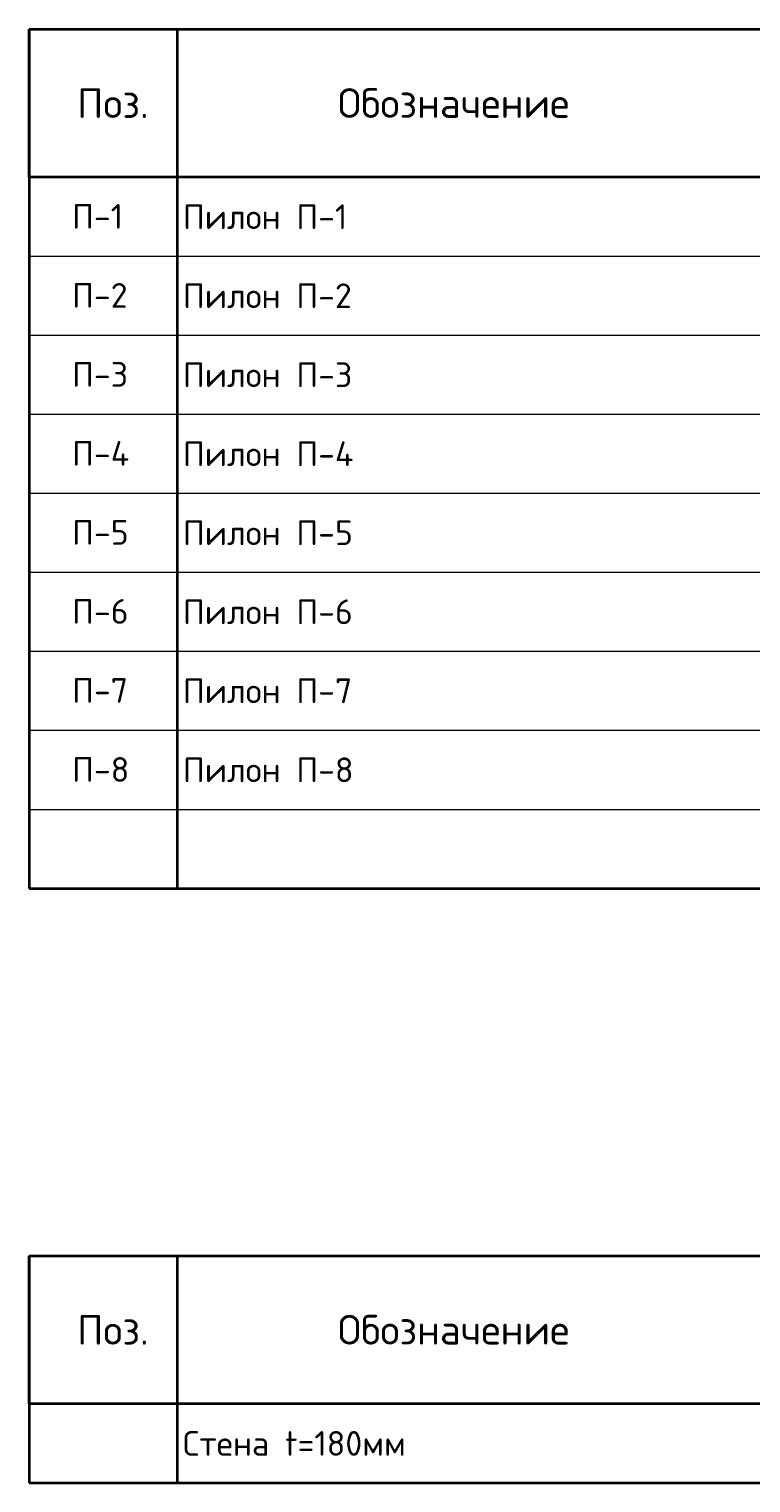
# Model space of a CAD drawing. Header units: millimetres. Extents: x -3057 to 112233, y -2869 to 47508.
# Tile 43 of 48: x 93686 to 100999, y 5476 to 20196. Entities that reach past the tile are written whole.
import ezdxf

# ---------------------------------------------------------------- set-up
doc = ezdxf.new("R2010")
doc.units = ezdxf.units.MM
doc.layers.add('Standard', color=7, linetype='Continuous', lineweight=25)
doc.styles.add('ISOCPEUR', font='ISOCPEUR')

msp = doc.modelspace()

# ---------------------------------------------------------------- linework, layer by layer
at = {"layer": 'Standard', "color": 7, "linetype": 'Continuous', "lineweight": 35, "transparency": 33554687}
for p, q in [((93686.2, 20195.6), (112186.2, 20195.6)), ((93686.2, 20195.6), (93686.2, 18695.6)), ((93686.2, 18695.6), (93686.2, 20195.6)), ((95186.2, 20195.6), (95186.2, 18695.6)), ((93686.2, 18695.6), (93686.2, 17895.6)), ((112186.2, 18695.6), (93686.2, 18695.6)), ((95186.2, 18695.6), (95186.2, 17895.6)), ((93686.2, 17895.6), (93686.2, 17095.6)), ((95186.2, 17895.6), (95186.2, 17095.6)), ((93686.2, 17095.6), (93686.2, 16295.6)), ((95186.2, 17095.6), (95186.2, 16295.6)), ((93686.2, 16295.6), (93686.2, 15495.6)), ((95186.2, 16295.6), (95186.2, 15495.6)), ((93686.2, 15495.6), (93686.2, 14695.6)), ((95186.2, 15495.6), (95186.2, 14695.6)), ((93686.2, 14695.6), (93686.2, 13895.6)), ((95186.2, 14695.6), (95186.2, 13895.6)), ((93686.2, 13895.6), (93686.2, 13095.6)), ((95186.2, 13895.6), (95186.2, 13095.6)), ((93686.2, 13095.6), (93686.2, 11495.6)), ((95186.2, 13095.6), (95186.2, 11495.6)), ((93686.2, 11495.6), (112186.2, 11495.6)), ((93686.2, 7775.6), (112186.2, 7775.6)), ((93686.2, 7775.6), (93686.2, 6275.6)), ((93686.2, 6275.6), (93686.2, 7775.6)), ((95186.2, 7775.6), (95186.2, 6275.6)), ((112186.2, 6275.6), (93686.2, 6275.6)), ((93686.2, 6275.6), (93686.2, 5475.6)), ((95186.2, 6275.6), (95186.2, 5475.6)), ((93686.2, 5475.6), (112186.2, 5475.6))]:
    msp.add_line(p, q, dxfattribs=at)
at = {"layer": 'Standard', "color": 7, "linetype": 'Continuous', "lineweight": 13, "transparency": 33554687}
for p, q in [((93686.2, 17895.6), (112186.2, 17895.6)), ((93686.2, 17095.6), (112186.2, 17095.6)), ((93686.2, 16295.6), (112186.2, 16295.6)), ((93686.2, 15495.6), (112186.2, 15495.6)), ((93686.2, 14695.6), (112186.2, 14695.6)), ((93686.2, 13895.6), (112186.2, 13895.6)), ((93686.2, 13095.6), (112186.2, 13095.6)), ((93686.2, 12295.6), (112186.2, 12295.6)), ((93686.2, 6275.6), (112186.2, 6275.6)), ((93686.2, 5475.6), (112186.2, 5475.6))]:
    msp.add_line(p, q, dxfattribs=at)

# ---------------------------------------------------------------- texts
at = {"layer": 'Standard', "color": 7, "linetype": 'Continuous', "lineweight": 35, "transparency": 33554687, "style": 'ISOCPEUR'}
for s, insert, char_height, width, attachment_point in [('\\A1;{\\fISOCPEUR|i0|b0;\\H300.000000;\\W1.000000;\\C7;Поз.}\\P', (94535.7, 19445.1), 90, 873.679, 5), ('\\A1;{\\fISOCPEUR|i0|b0;\\H300.000000;\\W1.000000;\\C7;Обозначение}\\P', (97987.3, 19446.5), 90, 2501.273, 5), ('\\A1;{\\fISOCPEUR|i0|b0;\\H250.000000;\\W1.000000;\\C7;Пилон П-1}\\P', (95244.7, 18295.6), 75, 1667.424, 4), ('\\A1;{\\fISOCPEUR|i0|b0;\\H250.000000;\\W1.000000;\\C7;Пилон П-2}\\P', (95244.7, 17495.6), 75, 1721.212, 4), ('\\A1;{\\fISOCPEUR|i0|b0;\\H250.000000;\\W1.000000;\\C7;Пилон П-3}\\P', (95244.7, 16695.6), 75, 1721.212, 4), ('\\A1;{\\fISOCPEUR|i0|b0;\\H250.000000;\\W1.000000;\\C7;Пилон П-4}\\P', (95244.7, 15895.6), 75, 1746.269, 4), ('\\A1;{\\fISOCPEUR|i0|b0;\\H250.000000;\\W1.000000;\\C7;Пилон П-5}\\P', (95244.7, 15095.6), 75, 1721.212, 4), ('\\A1;{\\fISOCPEUR|i0|b0;\\H250.000000;\\W1.000000;\\C7;Пилон П-6}\\P', (95244.7, 14295.6), 75, 1721.212, 4), ('\\A1;{\\fISOCPEUR|i0|b0;\\H250.000000;\\W1.000000;\\C7;Пилон П-7}\\P', (95244.7, 13495.6), 75, 1721.212, 4), ('\\A1;{\\fISOCPEUR|i0|b0;\\H250.000000;\\W1.000000;\\C7;Пилон П-8}\\P', (95244.7, 12695.6), 75, 1721.212, 4), ('\\A1;{\\fISOCPEUR|i0|b0;\\H300.000000;\\W1.000000;\\C7;Поз.}\\P', (94535.7, 7025.1), 90, 873.679, 5), ('\\A1;{\\fISOCPEUR|i0|b0;\\H300.000000;\\W1.000000;\\C7;Обозначение}\\P', (97987.3, 7026.5), 90, 2501.273, 5), ('\\A1;{\\fISOCPEUR|i0|b0;\\H250.000000;\\W1.000000;\\C7;Стена t=180мм}\\P', (95244.7, 5875.6), 75, 2419.792, 4)]:
    msp.add_mtext(s, dxfattribs=dict(at, insert=insert, char_height=char_height, width=width, attachment_point=attachment_point))
at = {"layer": 'Standard', "color": 7, "linetype": 'Continuous', "lineweight": 13, "transparency": 33554687, "char_height": 75, "attachment_point": 7, "style": 'ISOCPEUR'}
for s, insert, width in [('\\A1;{\\fISOCPEUR|i0|b0;\\H250.000000;\\W1.000000;\\C7;П-1}\\P', (94121.5, 18174.3), 604.167), ('\\A1;{\\fISOCPEUR|i0|b0;\\H250.000000;\\W1.000000;\\C7;П-2}\\P', (94121.5, 17374.3), 664.583), ('\\A1;{\\fISOCPEUR|i0|b0;\\H250.000000;\\W1.000000;\\C7;П-3}\\P', (94121.5, 16574.3), 664.583), ('\\A1;{\\fISOCPEUR|i0|b0;\\H250.000000;\\W1.000000;\\C7;П-4}\\P', (94121.5, 15774.3), 690), ('\\A1;{\\fISOCPEUR|i0|b0;\\H250.000000;\\W1.000000;\\C7;П-5}\\P', (94121.5, 14974.3), 664.583), ('\\A1;{\\fISOCPEUR|i0|b0;\\H250.000000;\\W1.000000;\\C7;П-6}\\P', (94121.5, 14174.3), 664.583), ('\\A1;{\\fISOCPEUR|i0|b0;\\H250.000000;\\W1.000000;\\C7;П-7}\\P', (94121.5, 13374.3), 664.583), ('\\A1;{\\fISOCPEUR|i0|b0;\\H250.000000;\\W1.000000;\\C7;П-8}\\P', (94121.5, 12574.3), 664.583)]:
    msp.add_mtext(s, dxfattribs=dict(at, insert=insert, width=width))

doc.saveas('drawing.dxf')
